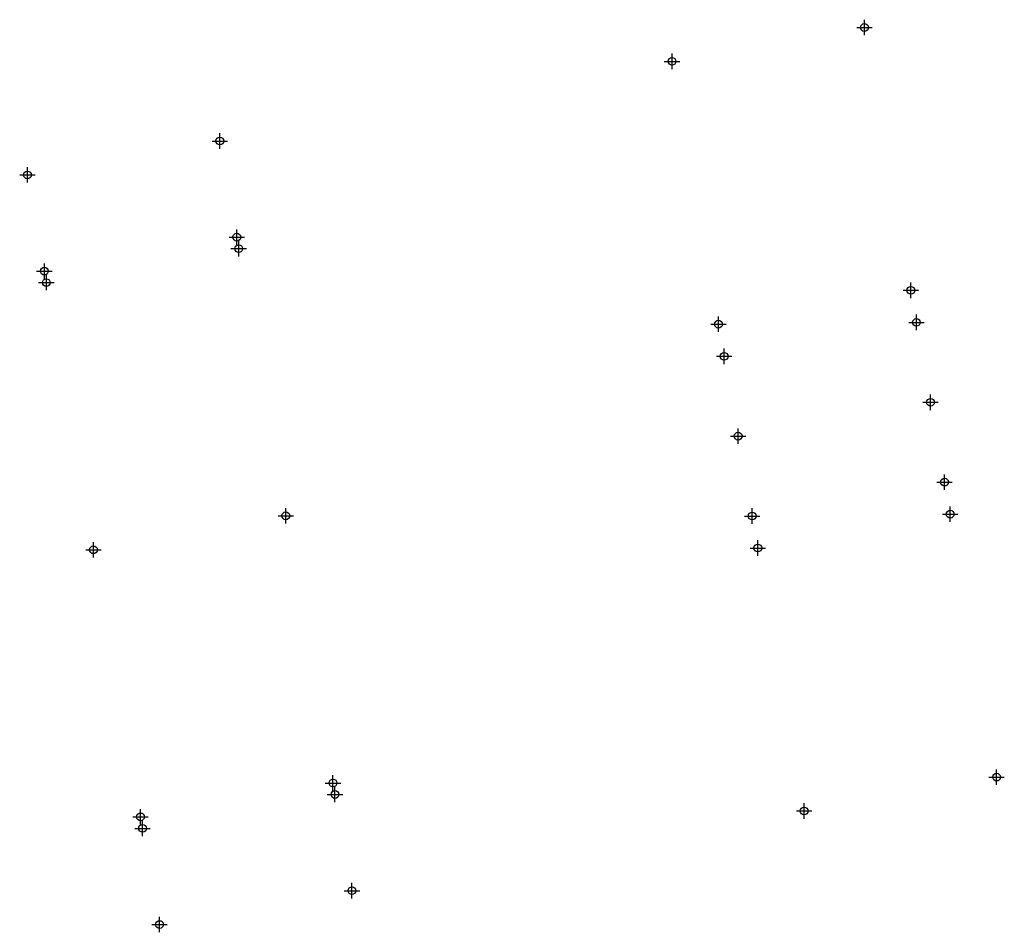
# Model space of a CAD drawing. Header units: feet. Extents: x 1074054 to 1075325, y 1572603 to 1573780.
import ezdxf

# ---------------------------------------------------------------- set-up
doc = ezdxf.new("R2010")
doc.units = ezdxf.units.FT
doc.header["$MEASUREMENT"] = 0
doc.header["$PDMODE"] = 34
doc.header["$PDSIZE"] = 10

msp = doc.modelspace()

# ---------------------------------------------------------------- linework, layer by layer
for p in [(1075144.2, 1573770, 68.7), (1074896, 1573726.3, 68.4), (1074312.6, 1573623.5, 68.4), (1074064.4, 1573579.8, 68.1), (1074334.5, 1573499.5, 68.4), (1074337, 1573484.7, 65.4), (1074086.3, 1573455.7, 68.1), (1074088.8, 1573440.9, 65.1), (1075203.9, 1573430.9, 68.7), (1074955.8, 1573387.2, 68.4), (1075211.2, 1573389.5, 65.7), (1074963.1, 1573345.8, 65.4), (1075229.4, 1573286.5, 65.7), (1074981.2, 1573242.8, 65.4), (1075247.5, 1573183.5, 65.7), (1075254.8, 1573142.1, 68.7), (1074397.7, 1573140, 65.4), (1074999.4, 1573139.7, 65.4), (1074149.6, 1573096.2, 65.1), (1075006.6, 1573098.4, 68.4), (1075314.6, 1572802.9, 68.7), (1074458.5, 1572795.3, 65.4), (1074461.1, 1572780.5, 68.4), (1074210.3, 1572751.6, 65.1), (1075066.4, 1572759.2, 68.4), (1074212.9, 1572736.8, 68.1), (1074483, 1572656.4, 68.4), (1074234.8, 1572612.7, 68.1)]:
    msp.add_point(p)

doc.saveas('drawing.dxf')
